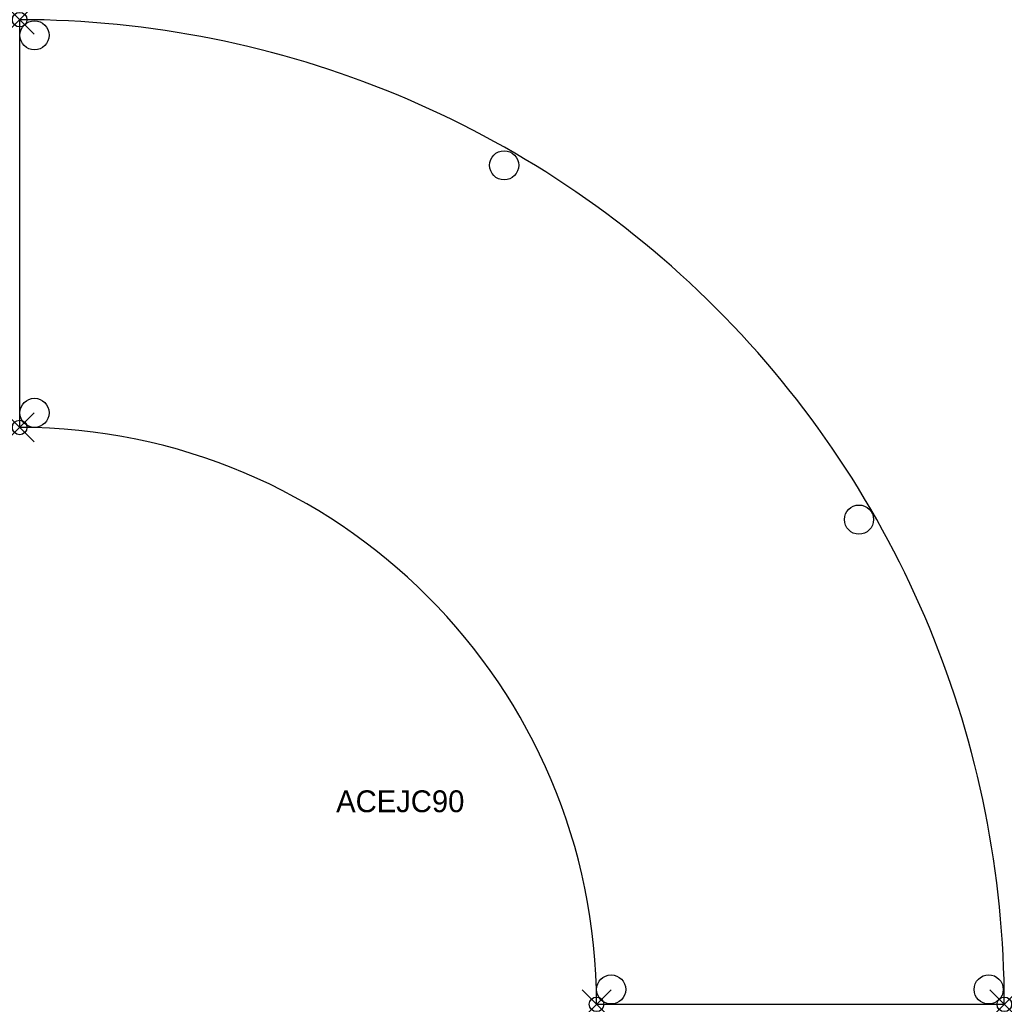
# Model space of a CAD drawing. Header units: inches. Extents: x 0 to 67.6, y -67.6 to 0.
import ezdxf

# ---------------------------------------------------------------- set-up
doc = ezdxf.new("R2010")
doc.units = ezdxf.units.IN
doc.header["$MEASUREMENT"] = 0
doc.header["$PDMODE"] = 35
doc.header["$PDSIZE"] = 1
doc.layers.add('A-FURN-P-ST', color=2, linetype='Continuous')
doc.layers.add('A-FURN-P-ST-TN', color=2, linetype='Continuous')

msp = doc.modelspace()

# ---------------------------------------------------------------- linework, layer by layer
at = {"layer": 'A-FURN-P-ST'}
for p, q in [((0, -28), (0, 0)), ((39.615, -67.615), (67.615, -67.615))]:
    msp.add_line(p, q, dxfattribs=at)
for centre in [(1.016, -1.073), (33.267, -9.999), (1.016, -27.001), (57.635, -34.329), (40.614, -66.593), (66.542, -66.592)]:
    msp.add_circle(centre, 1, dxfattribs=at)
for centre, radius, start, end in [((0, -67.615), 67.615, 359.99997, 89.99998), ((-0.002, -67.616), 39.616, 0.00218, 89.99773)]:
    msp.add_arc(centre, radius, start, end, dxfattribs=at)
for p in [(0, 0), (0, -28), (39.615, -67.615), (67.615, -67.615)]:
    msp.add_point(p, dxfattribs=at)

# ---------------------------------------------------------------- texts
at = {"layer": 'A-FURN-P-ST-TN'}
msp.add_text('ACEJC90', height=1.5, dxfattribs=at).set_placement((21.731, -54.422))

doc.saveas('drawing.dxf')
